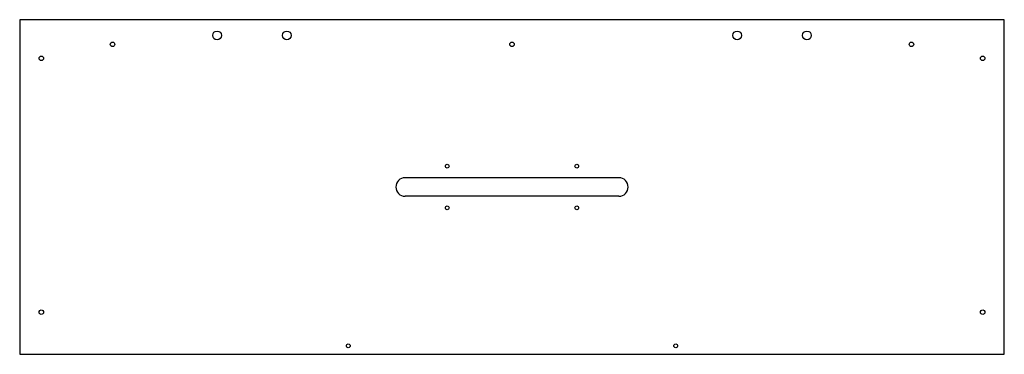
# Model space of a CAD drawing. Header units: inches. Extents: x -13.2 to 13.2, y -4.5 to 4.5.
import ezdxf

# ---------------------------------------------------------------- set-up
doc = ezdxf.new("R2010")
doc.units = ezdxf.units.IN
doc.header["$MEASUREMENT"] = 0

msp = doc.modelspace()

# ---------------------------------------------------------------- linework, layer by layer
at = {"color": 7, "linetype": 'Continuous'}
for p, q in [((13.25, 4.5), (-13.25, 4.5)), ((-13.25, 4.5), (-13.25, -4.5)), ((13.25, -4.5), (13.25, 4.5)), ((2.875, 0.25), (-2.875, 0.25)), ((2.875, -0.25), (-2.875, -0.25)), ((-13.25, -4.5), (13.25, -4.5))]:
    msp.add_line(p, q, dxfattribs=at)
for centre, radius in [((-7.939, 4.079), 0.117), ((-6.061, 4.079), 0.117), ((6.061, 4.079), 0.117), ((7.939, 4.079), 0.117), ((-10.751, 3.837), 0.06), ((0, 3.837), 0.06), ((10.751, 3.837), 0.06), ((-12.669, 3.461), 0.06), ((12.669, 3.461), 0.06), ((-1.742, 0.56), 0.05), ((1.742, 0.56), 0.05), ((-1.742, -0.56), 0.05), ((1.742, -0.56), 0.05), ((-12.669, -3.368), 0.06), ((12.669, -3.368), 0.06), ((-4.406, -4.273), 0.05), ((4.406, -4.273), 0.05)]:
    msp.add_circle(centre, radius, dxfattribs=at)
for centre, start, end in [((-2.875, 0), 90, 270), ((2.875, 0), 270, 90)]:
    msp.add_arc(centre, 0.25, start, end, dxfattribs=at)

doc.saveas('drawing.dxf')
